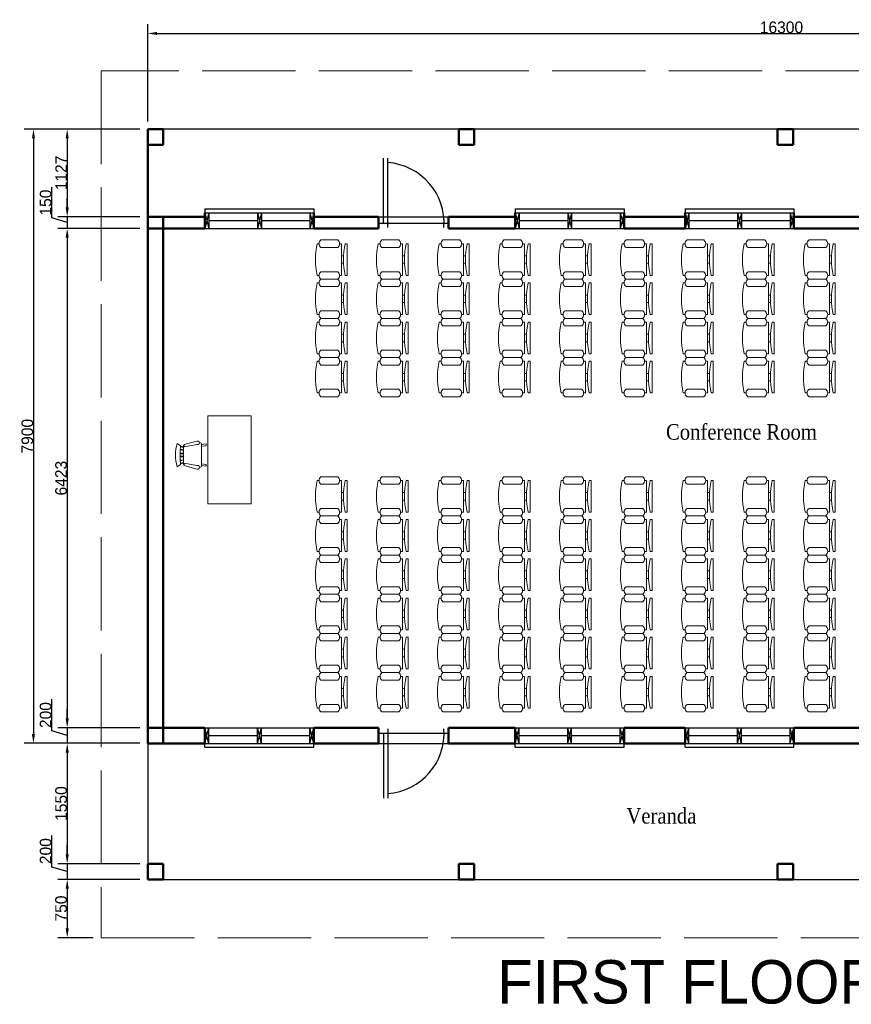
# Model space of a CAD drawing. Header units: metres. Extents: x -375439 to -92892, y 227568 to 490033.
# Tile 17 of 24: x -141824 to -131130, y 227568 to 240233. Entities that reach past the tile are written whole.
import ezdxf

# ---------------------------------------------------------------- set-up
doc = ezdxf.new("R2010")
doc.units = ezdxf.units.M
doc.header["$MEASUREMENT"] = 0
doc.linetypes.add('ACAD_ISO02W100', pattern=[15, 12, -3])
doc.layers.add('.18', color=7, linetype='Continuous')
doc.layers.add('.20', color=7, linetype='Continuous')
for name, color, linetype, lineweight in [('.25', 1, 'Continuous', 25), ('.50', 7, 'Continuous', 50), ('dimensioning', 1, 'Continuous', 20), ('eves', 3, 'ACAD_ISO02W100', 9), ('furniture', 8, 'Continuous', 18)]:
    doc.layers.add(name, color=color, linetype=linetype, lineweight=lineweight)
doc.dimstyles.new('DIN', dxfattribs={"dimtxt": 150, "dimasz": 120, "dimexe": 120, "dimexo": 100, "dimtad": 1, "dimdec": 0, "dimdsep": 46, "dimtxsty": 'Standard', "dimcen": 2.5, "dimadec": 0, "dimazin": 0, "dimtfac": 1, "dimtdec": 0, "dimtmove": 0, "dimatfit": 3, "dimfxl": 1, "dimtvp": 1, "dimtolj": 1, "dimtzin": 0, "dimarcsym": 0})

# ---------------------------------------------------------------- blocks, each defined once
blk = doc.blocks.new('Chair - Rocking')
at = {"linetype": 'Continuous'}
for p, q in [((-9, -7.5), (-12, -18.49999)), ((-8, -4.5), (-10, -1.5)), ((-7, -7.5), (-9, -7.5)), ((-9, -18.49999), (-7, -7.5)), ((-8.23428, -6.99939), (-8.3093, -7.47958)), ((-8.23041, -7), (8.23915, -7)), ((-7.5, -4.5), (-7, -7)), ((-6.5, -7), (-7.02225, -4.43)), ((-4.5, -7), (-4.96674, -4.19951)), ((-4, -7), (-4.40532, -4.16272)), ((-1.5, -4.05012), (-1.5, -7)), ((-1, -7), (-1, -4.05012)), ((1, -7), (1, -4.04655)), ((1.5, -4.05012), (1.5, -7)), ((4, -7), (4.40187, -4.18694)), ((4.5, -7), (4.96761, -4.19437)), ((6.5, -7), (7, -4.4057)), ((7.5, -4.5), (7, -7)), ((7, -7.5), (9, -7.5)), ((9, -18.49999), (7, -7.5)), ((8, -4.5), (10, -1.5)), ((8.31071, -7.48854), (8.23449, -7.00073)), ((9, -7.5), (12, -18.49999)), ((-10.36644, -20.64523), (-10.5, -21.49999)), ((-9, -22.49999), (-9.5, -26.49999)), ((0, -22.49999), (-9.5, -22.49999)), ((-8, -26.49999), (-7.5, -22.49999)), ((0, -22.49999), (9.5, -22.49999)), ((8, -26.49999), (7.5, -22.49999)), ((9, -22.49999), (9.5, -26.49999)), ((10.5, -21.49999), (10.3575, -20.58798)), ((-9.5, -26.49999), (-8, -26.49999)), ((9.5, -26.49999), (8, -26.49999))]:
    blk.add_line(p, q, dxfattribs=at)
for centre, radius, start, end in [((0, -34.08333), 34.08333, 72.93847, 107.0615), ((0, -68.25004), 64.25, 93.92211, 97.15267), ((0, -68.25004), 64.25, 82.84733, 93.92211), ((-10.5, -18.99999), 1.58114, 161.5651, 18.43495), ((-9.5, -21.49999), 1, 180, 270), ((10.5, -18.99999), 1.58114, 161.5651, 18.43495), ((9.5, -21.49999), 1, 270, 0)]:
    blk.add_arc(centre, radius, start, end, dxfattribs=at)
blk = doc.blocks.new('Chair - Desk')
at = {"linetype": 'Continuous'}
for p, q in [((-8.5, 0), (-8.5, -1)), ((-8.5, 0), (8.5, 0)), ((8.5, 0), (8.5, -1)), ((-10.5, -5), (-10.5, -14)), ((-8.5, -3), (-8.5, -4)), ((-8.5, -3), (8.5, -3)), ((-6.5, -14), (-6.5, -5)), ((-2, -3), (-2, -1.9355)), ((2, -1.9576), (2, -3)), ((6.5, -5), (6.5, -14)), ((8.5, -3), (8.5, -4)), ((10.5, -14), (10.5, -5)), ((-8.5, -15), (-8.5, -16)), ((8.5, -15), (8.5, -16))]:
    blk.add_line(p, q, dxfattribs=at)
for centre, radius, start, end in [((-8.5, -6.5), 2.5, 36.8699, 143.1301), ((0, 34.625), 36.625, 256.5803, 283.4197), ((8.5, -6.5), 2.5, 36.8699, 143.1301), ((-8.5, -12.5), 2.5, 216.8699, 323.1301), ((8.5, -12.5), 2.5, 216.8699, 323.1301), ((0, 19.625), 36.625, 256.5803, 283.4197)]:
    blk.add_arc(centre, radius, start, end, dxfattribs=at)
blk = doc.blocks.new('*D158')
at = {"layer": 'Defpoints', "color": 0}
for p in [(-140178, 238825), (-141213, 237698), (-140178, 237698)]:
    blk.add_point(p, dxfattribs=at)
at = {"layer": 'dimensioning', "color": 0, "lineweight": -2}
for p, q in [((-140278, 238825), (-141333, 238825)), ((-141213, 238705), (-141213, 237818)), ((-140278, 237698), (-141333, 237698))]:
    blk.add_line(p, q, dxfattribs=at)
at = {"layer": 'dimensioning', "color": 0}
for points in [[(-141233, 238705), (-141193, 238705), (-141213, 238825)], [(-141233, 237818), (-141193, 237818), (-141213, 237698)]]:
    blk.add_solid(points, dxfattribs=at)
at = {"layer": 'dimensioning', "color": 0, "insert": (-141290, 238261), "char_height": 150, "attachment_point": 5, "rotation": 90}
blk.add_mtext('\\A1;1127', dxfattribs=at)
blk = doc.blocks.new('*D159')
at = {"layer": 'Defpoints', "color": 0}
for p in [(-140178, 237698), (-141213, 237548), (-140178, 237548)]:
    blk.add_point(p, dxfattribs=at)
at = {"layer": 'dimensioning', "color": 0, "lineweight": -2}
for p, q in [((-141411, 237682), (-141411, 238077)), ((-141213, 237818), (-141213, 237938)), ((-141213, 237623), (-141411, 237682)), ((-140278, 237698), (-141333, 237698)), ((-141213, 237698), (-141213, 237548)), ((-141213, 237698), (-141213, 237548)), ((-140278, 237548), (-141333, 237548)), ((-141213, 237428), (-141213, 237308))]:
    blk.add_line(p, q, dxfattribs=at)
at = {"layer": 'dimensioning', "color": 0}
for points in [[(-141233, 237818), (-141193, 237818), (-141213, 237698)], [(-141233, 237428), (-141193, 237428), (-141213, 237548)]]:
    blk.add_solid(points, dxfattribs=at)
at = {"layer": 'dimensioning', "color": 0, "insert": (-141490, 237880), "char_height": 150, "attachment_point": 5, "rotation": 90}
blk.add_mtext('\\A1;150', dxfattribs=at)
blk = doc.blocks.new('*D160')
at = {"layer": 'Defpoints', "color": 0}
for p in [(-140178, 237548), (-141213, 231125), (-140178, 231125)]:
    blk.add_point(p, dxfattribs=at)
at = {"layer": 'dimensioning', "color": 0, "lineweight": -2}
for p, q in [((-140278, 237548), (-141333, 237548)), ((-141213, 237428), (-141213, 231245)), ((-140278, 231125), (-141333, 231125))]:
    blk.add_line(p, q, dxfattribs=at)
at = {"layer": 'dimensioning', "color": 0}
for points in [[(-141233, 237428), (-141193, 237428), (-141213, 237548)], [(-141233, 231245), (-141193, 231245), (-141213, 231125)]]:
    blk.add_solid(points, dxfattribs=at)
at = {"layer": 'dimensioning', "color": 0, "insert": (-141291, 234336), "char_height": 150, "attachment_point": 5, "rotation": 90}
blk.add_mtext('\\A1;6423', dxfattribs=at)
blk = doc.blocks.new('*D161')
at = {"layer": 'Defpoints', "color": 0}
for p in [(-140178, 231125), (-141213, 230925), (-140178, 230925)]:
    blk.add_point(p, dxfattribs=at)
at = {"layer": 'dimensioning', "color": 0, "lineweight": -2}
for p, q in [((-141411, 231084), (-141411, 231491)), ((-141213, 231245), (-141213, 231365)), ((-141213, 231025), (-141411, 231084)), ((-140278, 231125), (-141333, 231125)), ((-141213, 231125), (-141213, 230925)), ((-141213, 231125), (-141213, 230925)), ((-140278, 230925), (-141333, 230925)), ((-141213, 230805), (-141213, 230685))]:
    blk.add_line(p, q, dxfattribs=at)
at = {"layer": 'dimensioning', "color": 0}
for points in [[(-141233, 231245), (-141193, 231245), (-141213, 231125)], [(-141233, 230805), (-141193, 230805), (-141213, 230925)]]:
    blk.add_solid(points, dxfattribs=at)
at = {"layer": 'dimensioning', "color": 0, "insert": (-141490, 231288), "char_height": 150, "attachment_point": 5, "rotation": 90}
blk.add_mtext('\\A1;200', dxfattribs=at)
blk = doc.blocks.new('*D162')
at = {"layer": 'Defpoints', "color": 0}
for p in [(-140178, 230925), (-141213, 229375), (-140178, 229375)]:
    blk.add_point(p, dxfattribs=at)
at = {"layer": 'dimensioning', "color": 0, "lineweight": -2}
for p, q in [((-140278, 230925), (-141333, 230925)), ((-141213, 230805), (-141213, 229495)), ((-140278, 229375), (-141333, 229375))]:
    blk.add_line(p, q, dxfattribs=at)
at = {"layer": 'dimensioning', "color": 0}
for points in [[(-141233, 230805), (-141193, 230805), (-141213, 230925)], [(-141233, 229495), (-141193, 229495), (-141213, 229375)]]:
    blk.add_solid(points, dxfattribs=at)
at = {"layer": 'dimensioning', "color": 0, "insert": (-141291, 230150), "char_height": 150, "attachment_point": 5, "rotation": 90}
blk.add_mtext('\\A1;1550', dxfattribs=at)
blk = doc.blocks.new('*D163')
at = {"layer": 'Defpoints', "color": 0}
for p in [(-140178, 229375), (-141213, 229175), (-140178, 229175)]:
    blk.add_point(p, dxfattribs=at)
at = {"layer": 'dimensioning', "color": 0, "lineweight": -2}
for p, q in [((-141411, 229334), (-141411, 229741)), ((-141213, 229495), (-141213, 229615)), ((-140278, 229375), (-141333, 229375)), ((-141213, 229375), (-141213, 229175)), ((-141213, 229375), (-141213, 229175)), ((-141213, 229275), (-141411, 229334)), ((-140278, 229175), (-141333, 229175)), ((-141213, 229055), (-141213, 228935))]:
    blk.add_line(p, q, dxfattribs=at)
at = {"layer": 'dimensioning', "color": 0}
for points in [[(-141233, 229495), (-141193, 229495), (-141213, 229375)], [(-141233, 229055), (-141193, 229055), (-141213, 229175)]]:
    blk.add_solid(points, dxfattribs=at)
at = {"layer": 'dimensioning', "color": 0, "insert": (-141490, 229538), "char_height": 150, "attachment_point": 5, "rotation": 90}
blk.add_mtext('\\A1;200', dxfattribs=at)
blk = doc.blocks.new('*D164')
at = {"layer": 'Defpoints', "color": 0}
for p in [(-140178, 229175), (-141213, 228425), (-140778, 228425)]:
    blk.add_point(p, dxfattribs=at)
at = {"layer": 'dimensioning', "color": 0, "lineweight": -2}
for p, q in [((-140278, 229175), (-141333, 229175)), ((-141213, 229055), (-141213, 228545)), ((-140878, 228425), (-141333, 228425))]:
    blk.add_line(p, q, dxfattribs=at)
at = {"layer": 'dimensioning', "color": 0}
for points in [[(-141233, 229055), (-141193, 229055), (-141213, 229175)], [(-141233, 228545), (-141193, 228545), (-141213, 228425)]]:
    blk.add_solid(points, dxfattribs=at)
at = {"layer": 'dimensioning', "color": 0, "insert": (-141291, 228800), "char_height": 150, "attachment_point": 5, "rotation": 90}
blk.add_mtext('\\A1;750', dxfattribs=at)
blk = doc.blocks.new('*D165')
at = {"layer": 'Defpoints', "color": 0}
for p in [(-123878, 240056), (-140178, 238825), (-123878, 238825)]:
    blk.add_point(p, dxfattribs=at)
at = {"layer": 'dimensioning', "color": 0, "lineweight": -2}
for p, q in [((-140178, 238925), (-140178, 240176)), ((-123878, 238925), (-123878, 240176)), ((-140058, 240056), (-123998, 240056))]:
    blk.add_line(p, q, dxfattribs=at)
at = {"layer": 'dimensioning', "color": 0}
for points in [[(-140058, 240076), (-140058, 240036), (-140178, 240056)], [(-123998, 240076), (-123998, 240036), (-123878, 240056)]]:
    blk.add_solid(points, dxfattribs=at)
at = {"layer": 'dimensioning', "color": 0, "insert": (-132028, 240134), "char_height": 150, "attachment_point": 5}
blk.add_mtext('\\A1;16300', dxfattribs=at)
blk = doc.blocks.new('*D172')
at = {"layer": 'Defpoints', "color": 0}
for p in [(-140178, 238825), (-141647, 230925), (-140178, 230925)]:
    blk.add_point(p, dxfattribs=at)
at = {"layer": 'dimensioning', "color": 0, "lineweight": -2}
for p, q in [((-140278, 238825), (-141767, 238825)), ((-141647, 238705), (-141647, 231045)), ((-140278, 230925), (-141767, 230925))]:
    blk.add_line(p, q, dxfattribs=at)
at = {"layer": 'dimensioning', "color": 0}
for points in [[(-141667, 238705), (-141627, 238705), (-141647, 238825)], [(-141667, 231045), (-141627, 231045), (-141647, 230925)]]:
    blk.add_solid(points, dxfattribs=at)
at = {"layer": 'dimensioning', "color": 0, "insert": (-141725, 234875), "char_height": 150, "attachment_point": 5, "rotation": 90}
blk.add_mtext('\\A1;7900', dxfattribs=at)

msp = doc.modelspace()

# ---------------------------------------------------------------- linework, layer by layer
at = {"layer": '.20'}
for p, q in [((-124077.6, 238824.8), (-140177.6, 238824.8)), ((-139441.5, 237547.8), (-139441.5, 237747.8)), ((-138041.5, 237547.8), (-138041.5, 237747.8)), ((-135451, 237547.8), (-135451, 237747.8)), ((-134051, 237547.8), (-134051, 237747.8)), ((-133268.1, 237547.8), (-133268.1, 237747.8)), ((-131868.1, 237547.8), (-131868.1, 237747.8)), ((-139441.5, 237697.8), (-139441.5, 237547.8)), ((-138041.5, 237697.8), (-138041.5, 237547.8)), ((-137208.7, 237697.8), (-136308.7, 237697.8)), ((-135451, 237697.8), (-135451, 237547.8)), ((-135451, 237697.8), (-135451, 237547.8)), ((-134051, 237697.8), (-134051, 237547.8)), ((-134051, 237697.8), (-134051, 237547.8)), ((-133268.1, 237697.8), (-133268.1, 237547.8)), ((-133268.1, 237697.8), (-133268.1, 237547.8)), ((-133268.1, 237697.8), (-133268.1, 237547.8)), ((-131868.1, 237697.8), (-131868.1, 237547.8)), ((-131868.1, 237697.8), (-131868.1, 237547.8)), ((-131868.1, 237697.8), (-131868.1, 237547.8)), ((-139441.5, 231124.8), (-139441.5, 230924.8)), ((-139441.5, 230974.8), (-139441.5, 231124.8)), ((-139441.5, 231124.8), (-139441.5, 230924.8)), ((-138041.5, 231124.8), (-138041.5, 230924.8)), ((-138041.5, 230974.8), (-138041.5, 231124.8)), ((-138041.5, 231124.8), (-138041.5, 230924.8)), ((-135451, 231124.8), (-135451, 230924.8)), ((-135451, 231124.8), (-135451, 230924.8)), ((-135451, 230974.8), (-135451, 231124.8)), ((-135451, 231124.8), (-135451, 230924.8)), ((-134051, 231124.8), (-134051, 230924.8)), ((-134051, 231124.8), (-134051, 230924.8)), ((-134051, 230974.8), (-134051, 231124.8)), ((-134051, 231124.8), (-134051, 230924.8)), ((-133268.1, 231124.8), (-133268.1, 230924.8)), ((-133268.1, 231124.8), (-133268.1, 230924.8)), ((-133268.1, 231124.8), (-133268.1, 230924.8)), ((-133268.1, 230974.8), (-133268.1, 231124.8)), ((-133268.1, 231124.8), (-133268.1, 230924.8)), ((-131868.1, 231124.8), (-131868.1, 230924.8)), ((-131868.1, 231124.8), (-131868.1, 230924.8)), ((-131868.1, 231124.8), (-131868.1, 230924.8)), ((-131868.1, 230974.8), (-131868.1, 231124.8)), ((-131868.1, 231124.8), (-131868.1, 230924.8)), ((-140177.6, 230924.8), (-140177.6, 229174.8)), ((-137208.7, 230924.8), (-136308.7, 230924.8)), ((-140177.6, 229174.8), (-123877.6, 229174.8))]:
    msp.add_line(p, q, dxfattribs=at)
at = {"layer": '.25'}
for p, q in [((-137147.4, 237615.8), (-137147.4, 238452.9)), ((-137091.6, 237560), (-137091.6, 238452.9)), ((-139441.5, 237797.8), (-138041.5, 237797.8)), ((-139441.5, 237797.8), (-139441.5, 237747.8)), ((-139441.5, 237747.8), (-138041.5, 237747.8)), ((-139391.5, 237747.8), (-139441.5, 237547.8)), ((-139441.5, 237747.8), (-139391.5, 237547.8)), ((-139391.5, 237747.8), (-139391.5, 237547.8)), ((-138716.5, 237747.8), (-138766.5, 237547.8)), ((-138766.5, 237747.8), (-138716.5, 237547.8)), ((-138766.5, 237747.8), (-138766.5, 237547.8)), ((-138716.5, 237747.8), (-138716.5, 237547.8)), ((-138041.5, 237747.8), (-138091.5, 237547.8)), ((-138091.5, 237747.8), (-138041.5, 237547.8)), ((-138091.5, 237747.8), (-138091.5, 237547.8)), ((-138041.5, 237797.8), (-138041.5, 237747.8)), ((-135451, 237797.8), (-134051, 237797.8)), ((-135451, 237797.8), (-135451, 237747.8)), ((-135451, 237747.8), (-134051, 237747.8)), ((-135401, 237747.8), (-135451, 237547.8)), ((-135451, 237747.8), (-135401, 237547.8)), ((-135401, 237747.8), (-135401, 237547.8)), ((-134726, 237747.8), (-134776, 237547.8)), ((-134776, 237747.8), (-134726, 237547.8)), ((-134776, 237747.8), (-134776, 237547.8)), ((-134726, 237747.8), (-134726, 237547.8)), ((-134051, 237747.8), (-134101, 237547.8)), ((-134101, 237747.8), (-134051, 237547.8)), ((-134101, 237747.8), (-134101, 237547.8)), ((-134051, 237797.8), (-134051, 237747.8)), ((-133268.1, 237797.8), (-131868.1, 237797.8)), ((-133268.1, 237797.8), (-133268.1, 237747.8)), ((-133268.1, 237747.8), (-131868.1, 237747.8)), ((-133218.1, 237747.8), (-133268.1, 237547.8)), ((-133268.1, 237747.8), (-133218.1, 237547.8)), ((-133218.1, 237747.8), (-133218.1, 237547.8)), ((-132543.1, 237747.8), (-132593.1, 237547.8)), ((-132593.1, 237747.8), (-132543.1, 237547.8)), ((-132593.1, 237747.8), (-132593.1, 237547.8)), ((-132543.1, 237747.8), (-132543.1, 237547.8)), ((-131868.1, 237747.8), (-131918.1, 237547.8)), ((-131918.1, 237747.8), (-131868.1, 237547.8)), ((-131918.1, 237747.8), (-131918.1, 237547.8)), ((-131868.1, 237797.8), (-131868.1, 237747.8)), ((-139391.5, 237647.8), (-138766.5, 237647.8)), ((-138716.5, 237647.8), (-138091.5, 237647.8)), ((-137208.7, 237615.8), (-136308.7, 237615.8)), ((-135401, 237647.8), (-134776, 237647.8)), ((-134726, 237647.8), (-134101, 237647.8)), ((-133218.1, 237647.8), (-132593.1, 237647.8)), ((-132543.1, 237647.8), (-131918.1, 237647.8)), ((-139441.5, 237547.8), (-138041.5, 237547.8)), ((-135451, 237547.8), (-134051, 237547.8)), ((-133268.1, 237547.8), (-131868.1, 237547.8)), ((-139441.5, 231124.8), (-138041.5, 231124.8)), ((-139391.5, 230924.8), (-139441.5, 231124.8)), ((-139441.5, 230924.8), (-139391.5, 231124.8)), ((-139391.5, 230924.8), (-139391.5, 231124.8)), ((-139391.5, 231024.8), (-138766.5, 231024.8)), ((-138716.5, 230924.8), (-138766.5, 231124.8)), ((-138766.5, 230924.8), (-138716.5, 231124.8)), ((-138766.5, 230924.8), (-138766.5, 231124.8)), ((-138716.5, 230924.8), (-138716.5, 231124.8)), ((-138716.5, 231024.8), (-138091.5, 231024.8)), ((-138041.5, 230924.8), (-138091.5, 231124.8)), ((-138091.5, 230924.8), (-138041.5, 231124.8)), ((-138091.5, 230924.8), (-138091.5, 231124.8)), ((-137208.7, 231056.8), (-136308.7, 231056.8)), ((-137147.4, 231056.8), (-137147.4, 230219.7)), ((-137091.6, 231112.6), (-137091.6, 230219.7)), ((-135451, 231124.8), (-134051, 231124.8)), ((-135401, 230924.8), (-135451, 231124.8)), ((-135451, 230924.8), (-135401, 231124.8)), ((-135401, 230924.8), (-135401, 231124.8)), ((-135401, 231024.8), (-134776, 231024.8)), ((-134726, 230924.8), (-134776, 231124.8)), ((-134776, 230924.8), (-134726, 231124.8)), ((-134776, 230924.8), (-134776, 231124.8)), ((-134726, 230924.8), (-134726, 231124.8)), ((-134726, 231024.8), (-134101, 231024.8)), ((-134051, 230924.8), (-134101, 231124.8)), ((-134101, 230924.8), (-134051, 231124.8)), ((-134101, 230924.8), (-134101, 231124.8)), ((-133268.1, 231124.8), (-131868.1, 231124.8)), ((-133218.1, 230924.8), (-133268.1, 231124.8)), ((-133268.1, 230924.8), (-133218.1, 231124.8)), ((-133218.1, 230924.8), (-133218.1, 231124.8)), ((-133218.1, 231024.8), (-132593.1, 231024.8)), ((-132543.1, 230924.8), (-132593.1, 231124.8)), ((-132593.1, 230924.8), (-132543.1, 231124.8)), ((-132593.1, 230924.8), (-132593.1, 231124.8)), ((-132543.1, 230924.8), (-132543.1, 231124.8)), ((-132543.1, 231024.8), (-131918.1, 231024.8)), ((-131868.1, 230924.8), (-131918.1, 231124.8)), ((-131918.1, 230924.8), (-131868.1, 231124.8)), ((-131918.1, 230924.8), (-131918.1, 231124.8)), ((-139441.5, 230924.8), (-138041.5, 230924.8)), ((-139441.5, 230874.8), (-139441.5, 230924.8)), ((-138041.5, 230874.8), (-138041.5, 230924.8)), ((-135451, 230924.8), (-134051, 230924.8)), ((-135451, 230874.8), (-135451, 230924.8)), ((-134051, 230874.8), (-134051, 230924.8)), ((-133268.1, 230924.8), (-131868.1, 230924.8)), ((-133268.1, 230874.8), (-133268.1, 230924.8)), ((-131868.1, 230874.8), (-131868.1, 230924.8)), ((-139441.5, 230874.8), (-138041.5, 230874.8)), ((-135451, 230874.8), (-134051, 230874.8)), ((-133268.1, 230874.8), (-131868.1, 230874.8))]:
    msp.add_line(p, q, dxfattribs=at)
for centre, start, end in [((-137147.4, 237615.8), 355.90396, 85.90396), ((-137147.4, 231056.8), 274.09604, 4.09604)]:
    msp.add_arc(centre, 781.2, start, end, dxfattribs=at)
at = {"layer": '.50'}
for p, q in [((-140177.6, 238824.8), (-140177.6, 230924.8)), ((-140177.6, 238824.8), (-139977.6, 238824.8)), ((-139977.6, 238824.8), (-139977.6, 238624.8)), ((-136177.6, 238624.8), (-136177.6, 238824.8)), ((-136177.6, 238824.8), (-135977.6, 238824.8)), ((-135977.6, 238624.8), (-135977.6, 238824.8)), ((-132077.6, 238624.8), (-132077.6, 238824.8)), ((-132077.6, 238824.8), (-131877.6, 238824.8)), ((-131877.6, 238624.8), (-131877.6, 238824.8)), ((-139977.6, 238624.8), (-140177.6, 238624.8)), ((-136177.6, 238624.8), (-135977.6, 238624.8)), ((-132077.6, 238624.8), (-131877.6, 238624.8)), ((-139441.5, 237747.8), (-139441.5, 237547.8)), ((-139441.5, 237747.8), (-139441.5, 237547.8)), ((-138041.5, 237747.8), (-138041.5, 237547.8)), ((-135451, 237747.8), (-135451, 237547.8)), ((-135451, 237747.8), (-135451, 237547.8)), ((-134051, 237747.8), (-134051, 237547.8)), ((-133268.1, 237747.8), (-133268.1, 237547.8)), ((-133268.1, 237747.8), (-133268.1, 237547.8)), ((-131868.1, 237747.8), (-131868.1, 237547.8)), ((-140177.6, 237697.8), (-139441.5, 237697.8)), ((-139977.6, 237697.8), (-139977.6, 237547.8)), ((-138041.5, 237697.8), (-137208.7, 237697.8)), ((-137208.7, 237547.8), (-137208.7, 237697.8)), ((-136308.7, 237547.8), (-136308.7, 237697.8)), ((-136308.7, 237697.8), (-135451, 237697.8)), ((-134051, 237697.8), (-133268.1, 237697.8)), ((-131868.1, 237697.8), (-131001.2, 237697.8)), ((-140177.6, 237547.8), (-139441.5, 237547.8)), ((-139977.6, 237547.8), (-139977.6, 230924.8)), ((-138041.5, 237547.8), (-137208.7, 237547.8)), ((-136308.7, 237547.8), (-135451, 237547.8)), ((-134051, 237547.8), (-133268.1, 237547.8)), ((-131868.1, 237547.8), (-131001.2, 237547.8)), ((-140177.6, 231124.8), (-139441.5, 231124.8)), ((-139441.5, 230924.8), (-139441.5, 231124.8)), ((-139441.5, 230924.8), (-139441.5, 231124.8)), ((-138041.5, 231124.8), (-137208.7, 231124.8)), ((-138041.5, 230924.8), (-138041.5, 231124.8)), ((-137208.7, 231124.8), (-137208.7, 230924.8)), ((-136308.7, 231124.8), (-136308.7, 230924.8)), ((-136308.7, 231124.8), (-135451, 231124.8)), ((-135451, 230924.8), (-135451, 231124.8)), ((-135451, 230924.8), (-135451, 231124.8)), ((-134051, 231124.8), (-133268.1, 231124.8)), ((-134051, 230924.8), (-134051, 231124.8)), ((-133268.1, 230924.8), (-133268.1, 231124.8)), ((-133268.1, 230924.8), (-133268.1, 231124.8)), ((-131868.1, 231124.8), (-131001.2, 231124.8)), ((-131868.1, 230924.8), (-131868.1, 231124.8)), ((-140177.6, 230924.8), (-139441.5, 230924.8)), ((-138041.5, 230924.8), (-137208.7, 230924.8)), ((-136308.7, 230924.8), (-135451, 230924.8)), ((-134051, 230924.8), (-133268.1, 230924.8)), ((-131868.1, 230924.8), (-131001.2, 230924.8)), ((-140177.6, 229374.8), (-139977.6, 229374.8)), ((-140177.6, 229374.8), (-140177.6, 229174.8)), ((-139977.6, 229374.8), (-139977.6, 229174.8)), ((-136177.6, 229374.8), (-135977.6, 229374.8)), ((-136177.6, 229374.8), (-136177.6, 229174.8)), ((-135977.6, 229374.8), (-135977.6, 229174.8)), ((-132077.6, 229374.8), (-131877.6, 229374.8)), ((-132077.6, 229374.8), (-132077.6, 229174.8)), ((-131877.6, 229374.8), (-131877.6, 229174.8)), ((-140177.6, 229174.8), (-139977.6, 229174.8)), ((-136177.6, 229174.8), (-135977.6, 229174.8)), ((-132077.6, 229174.8), (-131877.6, 229174.8))]:
    msp.add_line(p, q, dxfattribs=at)
at = {"layer": 'eves', "ltscale": 100}
for p, q in [((-123277.6, 239574.8), (-140777.6, 239574.8)), ((-140777.6, 239574.8), (-140777.6, 228424.8)), ((-140777.6, 228424.8), (-123277.6, 228424.8))]:
    msp.add_line(p, q, dxfattribs=at)
at = {"layer": 'furniture'}
msp.add_lwpolyline([(-139403.3, 235137.8), (-138846.5, 235137.8), (-138846.5, 234006.5), (-139403.3, 234006.5)], close=True, dxfattribs=at)

# ---------------------------------------------------------------- block references
for name, p, xscale, yscale, zscale, rotation in [('Chair - Desk', (-137613.4, 237147.1), -24, 24, 24, 270), ('Chair - Desk', (-136829, 237147.1), -24, 24, 24, 270), ('Chair - Desk', (-136044.5, 237147.1), -24, 24, 24, 270), ('Chair - Desk', (-135260.1, 237147.1), -24, 24, 24, 270), ('Chair - Desk', (-134475.6, 237147.1), -24, 24, 24, 270), ('Chair - Desk', (-133691.2, 237147.1), -24, 24, 24, 270), ('Chair - Desk', (-132906.7, 237147.1), -24, 24, 24, 270), ('Chair - Desk', (-132122.3, 237147.1), -24, 24, 24, 270), ('Chair - Desk', (-131337.8, 237147.1), -24, 24, 24, 270), ('Chair - Desk', (-137613.4, 236643.1), -24, 24, 24, 270), ('Chair - Desk', (-136829, 236643.1), -24, 24, 24, 270), ('Chair - Desk', (-136044.5, 236643.1), -24, 24, 24, 270), ('Chair - Desk', (-135260.1, 236643.1), -24, 24, 24, 270), ('Chair - Desk', (-134475.6, 236643.1), -24, 24, 24, 270), ('Chair - Desk', (-133691.2, 236643.1), -24, 24, 24, 270), ('Chair - Desk', (-132906.7, 236643.1), -24, 24, 24, 270), ('Chair - Desk', (-132122.3, 236643.1), -24, 24, 24, 270), ('Chair - Desk', (-131337.8, 236643.1), -24, 24, 24, 270), ('Chair - Desk', (-137613.4, 236139.1), -24, 24, 24, 270), ('Chair - Desk', (-136829, 236139.1), -24, 24, 24, 270), ('Chair - Desk', (-136044.5, 236139.1), -24, 24, 24, 270), ('Chair - Desk', (-135260.1, 236139.1), -24, 24, 24, 270), ('Chair - Desk', (-134475.6, 236139.1), -24, 24, 24, 270), ('Chair - Desk', (-133691.2, 236139.1), -24, 24, 24, 270), ('Chair - Desk', (-132906.7, 236139.1), -24, 24, 24, 270), ('Chair - Desk', (-132122.3, 236139.1), -24, 24, 24, 270), ('Chair - Desk', (-131337.8, 236139.1), -24, 24, 24, 270), ('Chair - Desk', (-137613.4, 235635.1), -24, 24, 24, 270), ('Chair - Desk', (-136829, 235635.1), -24, 24, 24, 270), ('Chair - Desk', (-136044.5, 235635.1), -24, 24, 24, 270), ('Chair - Desk', (-135260.1, 235635.1), -24, 24, 24, 270), ('Chair - Desk', (-134475.6, 235635.1), -24, 24, 24, 270), ('Chair - Desk', (-133691.2, 235635.1), -24, 24, 24, 270), ('Chair - Desk', (-132906.7, 235635.1), -24, 24, 24, 270), ('Chair - Desk', (-132122.3, 235635.1), -24, 24, 24, 270), ('Chair - Desk', (-131337.8, 235635.1), -24, 24, 24, 270), ('Chair - Rocking', (-139821.9, 234632.7), 15, 15, 15, 90), ('Chair - Desk', (-137613.4, 234102.1), -24, 24, 24, 270), ('Chair - Desk', (-136829, 234102.1), -24, 24, 24, 270), ('Chair - Desk', (-136044.5, 234102.1), -24, 24, 24, 270), ('Chair - Desk', (-135260.1, 234102.1), -24, 24, 24, 270), ('Chair - Desk', (-134475.6, 234102.1), -24, 24, 24, 270), ('Chair - Desk', (-133691.2, 234102.1), -24, 24, 24, 270), ('Chair - Desk', (-132906.7, 234102.1), -24, 24, 24, 270), ('Chair - Desk', (-132122.3, 234102.1), -24, 24, 24, 270), ('Chair - Desk', (-131337.8, 234102.1), -24, 24, 24, 270), ('Chair - Desk', (-137613.4, 233598.1), -24, 24, 24, 270), ('Chair - Desk', (-136829, 233598.1), -24, 24, 24, 270), ('Chair - Desk', (-136044.5, 233598.1), -24, 24, 24, 270), ('Chair - Desk', (-135260.1, 233598.1), -24, 24, 24, 270), ('Chair - Desk', (-134475.6, 233598.1), -24, 24, 24, 270), ('Chair - Desk', (-133691.2, 233598.1), -24, 24, 24, 270), ('Chair - Desk', (-132906.7, 233598.1), -24, 24, 24, 270), ('Chair - Desk', (-132122.3, 233598.1), -24, 24, 24, 270), ('Chair - Desk', (-131337.8, 233598.1), -24, 24, 24, 270), ('Chair - Desk', (-137613.4, 233094.1), -24, 24, 24, 270), ('Chair - Desk', (-136829, 233094.1), -24, 24, 24, 270), ('Chair - Desk', (-136044.5, 233094.1), -24, 24, 24, 270), ('Chair - Desk', (-135260.1, 233094.1), -24, 24, 24, 270), ('Chair - Desk', (-134475.6, 233094.1), -24, 24, 24, 270), ('Chair - Desk', (-133691.2, 233094.1), -24, 24, 24, 270), ('Chair - Desk', (-132906.7, 233094.1), -24, 24, 24, 270), ('Chair - Desk', (-132122.3, 233094.1), -24, 24, 24, 270), ('Chair - Desk', (-131337.8, 233094.1), -24, 24, 24, 270), ('Chair - Desk', (-137613.4, 232590.1), -24, 24, 24, 270), ('Chair - Desk', (-136829, 232590.1), -24, 24, 24, 270), ('Chair - Desk', (-136044.5, 232590.1), -24, 24, 24, 270), ('Chair - Desk', (-135260.1, 232590.1), -24, 24, 24, 270), ('Chair - Desk', (-134475.6, 232590.1), -24, 24, 24, 270), ('Chair - Desk', (-133691.2, 232590.1), -24, 24, 24, 270), ('Chair - Desk', (-132906.7, 232590.1), -24, 24, 24, 270), ('Chair - Desk', (-132122.3, 232590.1), -24, 24, 24, 270), ('Chair - Desk', (-131337.8, 232590.1), -24, 24, 24, 270), ('Chair - Desk', (-137613.4, 232086.1), -24, 24, 24, 270), ('Chair - Desk', (-136829, 232086.1), -24, 24, 24, 270), ('Chair - Desk', (-136044.5, 232086.1), -24, 24, 24, 270), ('Chair - Desk', (-135260.1, 232086.1), -24, 24, 24, 270), ('Chair - Desk', (-134475.6, 232086.1), -24, 24, 24, 270), ('Chair - Desk', (-133691.2, 232086.1), -24, 24, 24, 270), ('Chair - Desk', (-132906.7, 232086.1), -24, 24, 24, 270), ('Chair - Desk', (-132122.3, 232086.1), -24, 24, 24, 270), ('Chair - Desk', (-131337.8, 232086.1), -24, 24, 24, 270), ('Chair - Desk', (-137613.4, 231582.1), -24, 24, 24, 270), ('Chair - Desk', (-136829, 231582.1), -24, 24, 24, 270), ('Chair - Desk', (-136044.5, 231582.1), -24, 24, 24, 270), ('Chair - Desk', (-135260.1, 231582.1), -24, 24, 24, 270), ('Chair - Desk', (-134475.6, 231582.1), -24, 24, 24, 270), ('Chair - Desk', (-133691.2, 231582.1), -24, 24, 24, 270), ('Chair - Desk', (-132906.7, 231582.1), -24, 24, 24, 270), ('Chair - Desk', (-132122.3, 231582.1), -24, 24, 24, 270), ('Chair - Desk', (-131337.8, 231582.1), -24, 24, 24, 270)]:
    msp.add_blockref(name, p, dxfattribs=dict(at, xscale=xscale, yscale=yscale, zscale=zscale, rotation=rotation))

# ---------------------------------------------------------------- texts
at = {"layer": '.18', "char_height": 200, "width": 4077.3, "attachment_point": 1}
for s, insert in [('{\\fGaramond|b0|i0|c0|p18;Conference Room}', (-133512.8, 235030.6)), ('{\\fGaramond|b0|i0|c0|p18;Veranda}', (-134022, 230092.2))]:
    msp.add_mtext(s, dxfattribs=dict(at, insert=insert))
at = {"layer": '.20'}
msp.add_text('FIRST FLOOR PLAN', height=558.665, dxfattribs=at).set_placement((-135682, 227577.9))

# ---------------------------------------------------------------- dimensions: what is measured, and where the dimension line sits
at = {"layer": 'dimensioning'}
dim = msp.add_linear_dim(base=(-123877.6, 240056.1), p1=(-140177.6, 238824.8), p2=(-123877.6, 238824.8), dimstyle='DIN', dxfattribs=at)
dim.commit()
dim.dimension.update_dxf_attribs({"geometry": '*D165', "text_midpoint": (-132027.6, 240134.3)})
for base, p1, p2, picture, middle in [((-141647.3, 230924.8), (-140177.6, 238824.8), (-140177.6, 230924.8), '*D172', (-141725.5, 234874.8)), ((-141212.9, 237547.8), (-140177.6, 237697.8), (-140177.6, 237547.8), '*D159', (-141489.6, 237683)), ((-141212.9, 231124.8), (-140177.6, 237547.8), (-140177.6, 231124.8), '*D160', (-141291.1, 234336.3)), ((-141212.9, 230924.8), (-140177.6, 231124.8), (-140177.6, 230924.8), '*D161', (-141489.6, 231085)), ((-141212.9, 229374.8), (-140177.6, 230924.8), (-140177.6, 229374.8), '*D162', (-141291.1, 230149.8)), ((-141212.9, 229174.8), (-140177.6, 229374.8), (-140177.6, 229174.8), '*D163', (-141489.6, 229335)), ((-141212.9, 228424.8), (-140177.6, 229174.8), (-140777.6, 228424.8), '*D164', (-141291.1, 228799.8))]:
    dim = msp.add_linear_dim(base=base, p1=p1, p2=p2, angle=90, dimstyle='DIN', override={"dimtmove": 1}, dxfattribs=at)
    dim.commit()
    dim.dimension.update_dxf_attribs({"geometry": picture, "text_midpoint": middle})
dim = msp.add_linear_dim(base=(-141212.9, 237697.8), p1=(-140177.6, 238824.8), p2=(-140177.6, 237697.8), angle=90, dimstyle='DIN', dxfattribs=at)
dim.commit()
dim.dimension.update_dxf_attribs({"geometry": '*D158', "text_midpoint": (-141289.8, 238261.3)})

doc.saveas('drawing.dxf')
